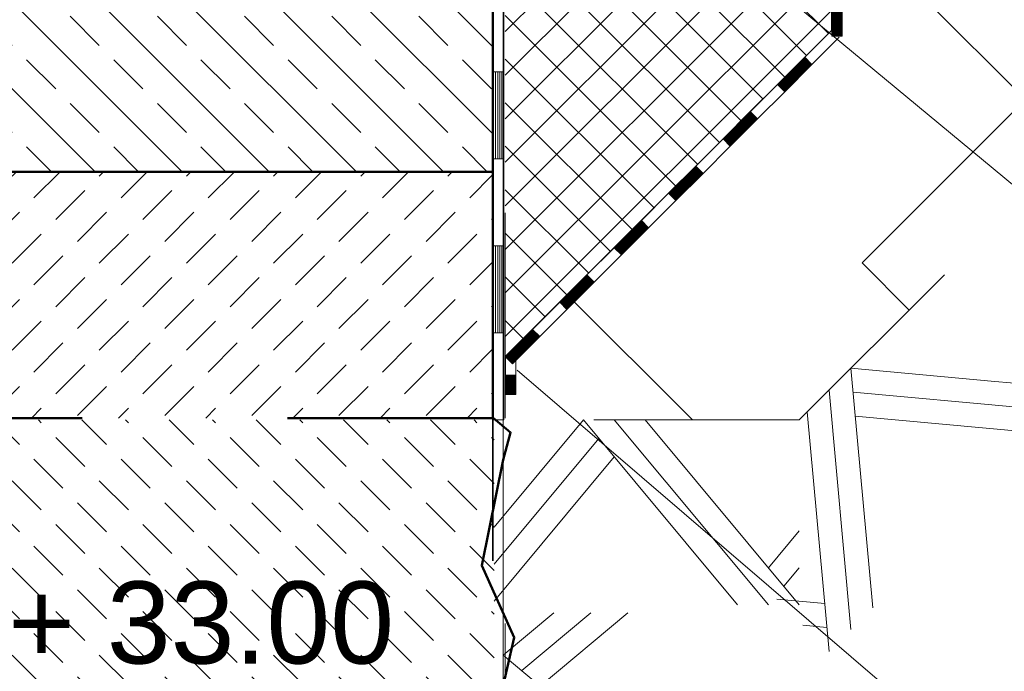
# Model space of a CAD drawing. Header units: metres. Extents: x 1316.5 to 1415.3, y -94.1 to -52.
# Tile 240 of 256: x 1392.979 to 1393.459, y -70.998 to -70.68. Entities that reach past the tile are written whole.
import ezdxf

# ---------------------------------------------------------------- set-up
doc = ezdxf.new("R2010")
doc.units = ezdxf.units.M
for name, pattern in [('AUSGEZOGEN', [0]), ('PUNKT2_S9', [0.0015, 0, -0.0015]), ('STRICHLINIE2_S3', [0.055, 0.04, -0.015]), ('STRICHLINIE_S4', [0.008, 0.006, -0.002]), ('STRICHPUNKT2_S5', [0.1, 0.07, -0.01, 0.01, -0.01])]:
    doc.linetypes.add(name, pattern=pattern)
for name, color, linetype, lineweight in [('XR$1$Achsen', 4, 'AUSGEZOGEN', 13), ('XR$1$Legende', 4, 'AUSGEZOGEN', 13), ('XR$1$Muster', 4, 'AUSGEZOGEN', 13), ('XR$1$Möblierung', 4, 'AUSGEZOGEN', 13), ('XR$1$Schraffur', 4, 'AUSGEZOGEN', 13), ('XR$1$Text 1_100', 3, 'AUSGEZOGEN', 18), ('XR$1$Text 1_50', 3, 'AUSGEZOGEN', 18), ('XR$1$Wand', 1, 'AUSGEZOGEN', 50), ('XR$1$Wand Mauerwerk tr_1', 42, 'AUSGEZOGEN', 18)]:
    doc.layers.add(name, color=color, linetype=linetype, lineweight=lineweight)
doc.styles.add('ARIAL', font='arial.ttf')

# ---------------------------------------------------------------- blocks, each defined once
blk = doc.blocks.new('MUSTERELEMENT_22')
at = {"layer": 'XR$1$Wand', "color": 52, "linetype": 'AUSGEZOGEN', "lineweight": 13, "transparency": 33554687}
for p, q in [((1393.25375, -70.87544), (1393.21024, -70.92766)), ((1393.32875, -70.96544), (1393.25375, -70.87544)), ((1393.34375, -70.96544), (1393.26875, -70.87544)), ((1393.35875, -70.96544), (1393.28375, -70.87544)), ((1393.26125, -70.88444), (1393.21024, -70.94566)), ((1393.26875, -70.89344), (1393.21024, -70.96366)), ((1393.35875, -70.92944), (1393.34375, -70.94744)), ((1393.35875, -70.94744), (1393.35125, -70.95644))]:
    blk.add_line(p, q, dxfattribs=at)
blk = doc.blocks.new('MUSTERELEMENT_23')
at = {"layer": 'XR$1$Wand', "color": 52, "linetype": 'AUSGEZOGEN', "lineweight": 13, "transparency": 33554687}
for p, q in [((1393.21466, -70.99001), (1393.23937, -70.96942)), ((1393.22366, -70.99751), (1393.25737, -70.96942)), ((1393.23266, -71.00501), (1393.27537, -70.96942)), ((1393.30466, -71.06501), (1393.21466, -70.99001)), ((1393.30466, -71.08001), (1393.21466, -71.00501)), ((1393.30466, -71.09501), (1393.21466, -71.02001)), ((1393.26866, -71.09501), (1393.28666, -71.08001)), ((1393.28666, -71.09501), (1393.29566, -71.08751)), ((1393.21466, -71.14001), (1393.26866, -71.09501)), ((1393.22366, -71.14751), (1393.28666, -71.09501)), ((1393.23266, -71.15501), (1393.30466, -71.09501)), ((1393.30466, -71.21501), (1393.21466, -71.14001)), ((1393.30466, -71.23001), (1393.21466, -71.15501)), ((1393.30466, -71.24501), (1393.21466, -71.17001)), ((1393.26866, -71.24501), (1393.28666, -71.23001)), ((1393.28666, -71.24501), (1393.29566, -71.23751))]:
    blk.add_line(p, q, dxfattribs=at)
blk = doc.blocks.new('MUSTERELEMENT_24')
at = {"layer": 'XR$1$Wand', "color": 52, "linetype": 'AUSGEZOGEN', "lineweight": 13, "transparency": 33554687}
for p, q in [((1393.48997, -70.8715), (1393.47937, -70.75482)), ((1393.47937, -70.8821), (1393.46876, -70.76543)), ((1393.50058, -70.86089), (1393.49204, -70.7669)), ((1393.4921, -70.76755), (1393.49274, -70.76761)), ((1393.39451, -70.96696), (1393.38391, -70.85028)), ((1393.38391, -70.85028), (1393.45391, -70.85665)), ((1393.45391, -70.85665), (1393.47725, -70.85877)), ((1393.38391, -70.97756), (1393.3733, -70.86089)), ((1393.38497, -70.86195), (1393.46664, -70.86937)), ((1393.46664, -70.86937), (1393.47831, -70.87043)), ((1393.3733, -70.98817), (1393.36269, -70.8715)), ((1393.38603, -70.87362), (1393.47937, -70.8821)), ((1393.34785, -70.96271), (1393.37118, -70.96483)), ((1393.36057, -70.97544), (1393.37224, -70.9765))]:
    blk.add_line(p, q, dxfattribs=at)
blk = doc.blocks.new('MUSTERELEMENT_32')
at = {"layer": 'XR$1$Muster', "color": 4, "linetype": 'AUSGEZOGEN', "lineweight": 13, "transparency": 33554687}
for p, q in [((1393.20997, -70.62107), (1393.20997, -70.70586)), ((1393.21497, -70.62107), (1393.21497, -70.70586)), ((1393.20997, -70.70586), (1393.20997, -70.79065)), ((1393.21497, -70.70586), (1393.20997, -70.70586)), ((1393.21497, -70.70586), (1393.20997, -70.70586)), ((1393.21097, -70.70586), (1393.21097, -70.74826)), ((1393.21197, -70.70586), (1393.21197, -70.74826)), ((1393.21297, -70.70586), (1393.21297, -70.74826)), ((1393.21397, -70.70586), (1393.21397, -70.74826)), ((1393.21497, -70.70586), (1393.21497, -70.79065)), ((1393.21497, -70.74826), (1393.20997, -70.74826)), ((1393.20997, -70.79065), (1393.20997, -70.87544)), ((1393.21497, -70.79065), (1393.20997, -70.79065)), ((1393.21497, -70.79065), (1393.20997, -70.79065)), ((1393.21097, -70.79065), (1393.21097, -70.83305)), ((1393.21197, -70.79065), (1393.21197, -70.83305)), ((1393.21297, -70.79065), (1393.21297, -70.83305)), ((1393.21397, -70.79065), (1393.21397, -70.83305)), ((1393.21497, -70.79065), (1393.21497, -70.87544)), ((1393.21497, -70.83305), (1393.20997, -70.83305)), ((1393.20997, -70.87544), (1393.20997, -70.87544)), ((1393.21497, -70.87544), (1393.20997, -70.87544)), ((1393.21497, -70.87544), (1393.20997, -70.87544)), ((1393.21097, -70.87544), (1393.21097, -70.87544)), ((1393.21197, -70.87544), (1393.21197, -70.87544)), ((1393.21297, -70.87544), (1393.21297, -70.87544)), ((1393.21397, -70.87544), (1393.21397, -70.87544)), ((1393.21497, -70.87544), (1393.21497, -70.87544))]:
    blk.add_line(p, q, dxfattribs=at)
blk = doc.blocks.new('MUSTERELEMENT_34')
at = {"layer": 'XR$1$Möblierung', "color": 4, "linetype": 'AUSGEZOGEN', "lineweight": 13, "transparency": 33554687}
for p, q in [((1393.37821, -70.68905), (1393.36496, -70.70231)), ((1393.36143, -70.69877), (1393.34818, -70.71203)), ((1393.36143, -70.69877), (1393.34818, -70.71203)), ((1393.36143, -70.69877), (1393.34818, -70.71203)), ((1393.36143, -70.69877), (1393.34818, -70.71203)), ((1393.36143, -70.69877), (1393.34818, -70.71203)), ((1393.35825, -70.70195), (1393.36178, -70.70549)), ((1393.35851, -70.70169), (1393.36205, -70.70522)), ((1393.35878, -70.70142), (1393.36231, -70.70496)), ((1393.35904, -70.70116), (1393.36258, -70.70469)), ((1393.35931, -70.70089), (1393.36284, -70.70443)), ((1393.35957, -70.70063), (1393.36311, -70.70416)), ((1393.35984, -70.70036), (1393.36337, -70.7039)), ((1393.3601, -70.7001), (1393.36364, -70.70363)), ((1393.36037, -70.69983), (1393.3639, -70.70337)), ((1393.36063, -70.69957), (1393.36417, -70.7031)), ((1393.3609, -70.6993), (1393.36443, -70.70284)), ((1393.36116, -70.69904), (1393.3647, -70.70257)), ((1393.36143, -70.69877), (1393.36496, -70.70231)), ((1393.36496, -70.70231), (1393.35171, -70.71556)), ((1393.35348, -70.70672), (1393.35701, -70.71026)), ((1393.35374, -70.70646), (1393.35728, -70.70999)), ((1393.35401, -70.70619), (1393.35754, -70.70973)), ((1393.35427, -70.70593), (1393.35781, -70.70946)), ((1393.35454, -70.70566), (1393.35807, -70.7092)), ((1393.3548, -70.7054), (1393.35834, -70.70893)), ((1393.35507, -70.70513), (1393.3586, -70.70867)), ((1393.35533, -70.70487), (1393.35887, -70.7084)), ((1393.3556, -70.7046), (1393.35913, -70.70814)), ((1393.35586, -70.70434), (1393.3594, -70.70787)), ((1393.35613, -70.70407), (1393.35966, -70.70761)), ((1393.35639, -70.70381), (1393.35993, -70.70734)), ((1393.35666, -70.70354), (1393.36019, -70.70708)), ((1393.35692, -70.70328), (1393.36046, -70.70681)), ((1393.35719, -70.70301), (1393.36072, -70.70655)), ((1393.35745, -70.70275), (1393.36099, -70.70628)), ((1393.35772, -70.70248), (1393.36125, -70.70602)), ((1393.35798, -70.70222), (1393.36152, -70.70575)), ((1393.34871, -70.7115), (1393.35224, -70.71503)), ((1393.34897, -70.71123), (1393.35251, -70.71477)), ((1393.34924, -70.71096), (1393.35277, -70.7145)), ((1393.3495, -70.7107), (1393.35304, -70.71423)), ((1393.34977, -70.71043), (1393.3533, -70.71397)), ((1393.35003, -70.71017), (1393.35357, -70.7137)), ((1393.3503, -70.7099), (1393.35383, -70.71344)), ((1393.35056, -70.70964), (1393.3541, -70.71317)), ((1393.35083, -70.70937), (1393.35436, -70.71291)), ((1393.35109, -70.70911), (1393.35463, -70.71264)), ((1393.35136, -70.70884), (1393.35489, -70.71238)), ((1393.35162, -70.70858), (1393.35516, -70.71211)), ((1393.35189, -70.70831), (1393.35542, -70.71185)), ((1393.35215, -70.70805), (1393.35569, -70.71158)), ((1393.35242, -70.70778), (1393.35595, -70.71132)), ((1393.35268, -70.70752), (1393.35622, -70.71105)), ((1393.35295, -70.70725), (1393.35648, -70.71079)), ((1393.35321, -70.70699), (1393.35675, -70.71052)), ((1393.35171, -70.71556), (1393.33846, -70.72882)), ((1393.34818, -70.71203), (1393.35171, -70.71556)), ((1393.34844, -70.71176), (1393.35198, -70.7153)), ((1393.33492, -70.72528), (1393.32167, -70.73854)), ((1393.33492, -70.72528), (1393.32167, -70.73854)), ((1393.33492, -70.72528), (1393.32167, -70.73854)), ((1393.33492, -70.72528), (1393.32167, -70.73854)), ((1393.33492, -70.72528), (1393.32167, -70.73854)), ((1393.33413, -70.72608), (1393.33767, -70.72961)), ((1393.33439, -70.72581), (1393.33793, -70.72935)), ((1393.33466, -70.72555), (1393.3382, -70.72908)), ((1393.33492, -70.72528), (1393.33846, -70.72882)), ((1393.33846, -70.72882), (1393.32521, -70.74207)), ((1393.32936, -70.73085), (1393.33289, -70.73438)), ((1393.32962, -70.73058), (1393.33316, -70.73412)), ((1393.32989, -70.73032), (1393.33342, -70.73385)), ((1393.33015, -70.73005), (1393.33369, -70.73359)), ((1393.33042, -70.72979), (1393.33395, -70.73332)), ((1393.33068, -70.72952), (1393.33422, -70.73306)), ((1393.33095, -70.72926), (1393.33448, -70.73279)), ((1393.33121, -70.72899), (1393.33475, -70.73253)), ((1393.33148, -70.72873), (1393.33502, -70.73226)), ((1393.33174, -70.72846), (1393.33528, -70.732)), ((1393.33201, -70.7282), (1393.33555, -70.73173)), ((1393.33227, -70.72793), (1393.33581, -70.73147)), ((1393.33254, -70.72767), (1393.33608, -70.7312)), ((1393.3328, -70.7274), (1393.33634, -70.73094)), ((1393.33307, -70.72714), (1393.33661, -70.73067)), ((1393.33333, -70.72687), (1393.33687, -70.73041)), ((1393.3336, -70.72661), (1393.33714, -70.73014)), ((1393.33386, -70.72634), (1393.3374, -70.72988)), ((1393.32459, -70.73562), (1393.32812, -70.73915)), ((1393.32485, -70.73535), (1393.32839, -70.73889)), ((1393.32512, -70.73509), (1393.32865, -70.73862)), ((1393.32538, -70.73482), (1393.32892, -70.73836)), ((1393.32565, -70.73456), (1393.32918, -70.73809)), ((1393.32591, -70.73429), (1393.32945, -70.73783)), ((1393.32618, -70.73403), (1393.32971, -70.73756)), ((1393.32644, -70.73376), (1393.32998, -70.7373)), ((1393.32671, -70.7335), (1393.33024, -70.73703)), ((1393.32697, -70.73323), (1393.33051, -70.73677)), ((1393.32724, -70.73297), (1393.33077, -70.7365)), ((1393.3275, -70.7327), (1393.33104, -70.73624)), ((1393.32777, -70.73244), (1393.3313, -70.73597)), ((1393.32803, -70.73217), (1393.33157, -70.73571)), ((1393.3283, -70.73191), (1393.33183, -70.73544)), ((1393.32856, -70.73164), (1393.3321, -70.73518)), ((1393.32883, -70.73138), (1393.33236, -70.73491)), ((1393.32909, -70.73111), (1393.33263, -70.73465)), ((1393.32167, -70.73854), (1393.32521, -70.74207)), ((1393.32194, -70.73827), (1393.32547, -70.74181)), ((1393.3222, -70.738), (1393.32574, -70.74154)), ((1393.32247, -70.73774), (1393.326, -70.74127)), ((1393.32273, -70.73747), (1393.32627, -70.74101)), ((1393.323, -70.73721), (1393.32653, -70.74074)), ((1393.32326, -70.73694), (1393.3268, -70.74048)), ((1393.32353, -70.73668), (1393.32706, -70.74021)), ((1393.32379, -70.73641), (1393.32733, -70.73995)), ((1393.32406, -70.73615), (1393.32759, -70.73968)), ((1393.32432, -70.73588), (1393.32786, -70.73942)), ((1393.32521, -70.74207), (1393.31196, -70.75533)), ((1393.30842, -70.75179), (1393.29517, -70.76504)), ((1393.30842, -70.75179), (1393.29517, -70.76504)), ((1393.30842, -70.75179), (1393.29517, -70.76504)), ((1393.30842, -70.75179), (1393.29517, -70.76504)), ((1393.30842, -70.75179), (1393.29517, -70.76504)), ((1393.30551, -70.75471), (1393.30904, -70.75824)), ((1393.30577, -70.75444), (1393.30931, -70.75798)), ((1393.30604, -70.75418), (1393.30957, -70.75771)), ((1393.3063, -70.75391), (1393.30984, -70.75745)), ((1393.30657, -70.75365), (1393.3101, -70.75718)), ((1393.30683, -70.75338), (1393.31037, -70.75692)), ((1393.3071, -70.75312), (1393.31063, -70.75665)), ((1393.30736, -70.75285), (1393.3109, -70.75639)), ((1393.30763, -70.75259), (1393.31116, -70.75612)), ((1393.30789, -70.75232), (1393.31143, -70.75586)), ((1393.30816, -70.75205), (1393.31169, -70.75559)), ((1393.30842, -70.75179), (1393.31196, -70.75533)), ((1393.31196, -70.75533), (1393.29871, -70.76858)), ((1393.30074, -70.75948), (1393.30427, -70.76301)), ((1393.301, -70.75921), (1393.30454, -70.76275)), ((1393.30127, -70.75895), (1393.3048, -70.76248)), ((1393.30153, -70.75868), (1393.30507, -70.76222)), ((1393.3018, -70.75842), (1393.30533, -70.76195)), ((1393.30206, -70.75815), (1393.3056, -70.76169)), ((1393.30233, -70.75789), (1393.30586, -70.76142)), ((1393.30259, -70.75762), (1393.30613, -70.76116)), ((1393.30286, -70.75736), (1393.30639, -70.76089)), ((1393.30312, -70.75709), (1393.30666, -70.76063)), ((1393.30339, -70.75683), (1393.30692, -70.76036)), ((1393.30365, -70.75656), (1393.30719, -70.7601)), ((1393.30392, -70.7563), (1393.30745, -70.75983)), ((1393.30418, -70.75603), (1393.30772, -70.75957)), ((1393.30445, -70.75577), (1393.30798, -70.7593)), ((1393.30471, -70.7555), (1393.30825, -70.75904)), ((1393.30498, -70.75524), (1393.30851, -70.75877)), ((1393.30524, -70.75497), (1393.30878, -70.75851)), ((1393.29597, -70.76425), (1393.2995, -70.76778)), ((1393.29623, -70.76398), (1393.29977, -70.76752)), ((1393.2965, -70.76372), (1393.30003, -70.76725)), ((1393.29676, -70.76345), (1393.3003, -70.76699)), ((1393.29703, -70.76319), (1393.30056, -70.76672)), ((1393.29729, -70.76292), (1393.30083, -70.76646)), ((1393.29756, -70.76266), (1393.30109, -70.76619)), ((1393.29782, -70.76239), (1393.30136, -70.76593)), ((1393.29809, -70.76213), (1393.30162, -70.76566)), ((1393.29835, -70.76186), (1393.30189, -70.7654)), ((1393.29862, -70.7616), (1393.30215, -70.76513)), ((1393.29888, -70.76133), (1393.30242, -70.76487)), ((1393.29915, -70.76107), (1393.30268, -70.7646)), ((1393.29941, -70.7608), (1393.30295, -70.76434)), ((1393.29968, -70.76054), (1393.30321, -70.76407)), ((1393.29994, -70.76027), (1393.30348, -70.76381)), ((1393.30021, -70.76001), (1393.30374, -70.76354)), ((1393.30047, -70.75974), (1393.30401, -70.76328)), ((1393.29871, -70.76858), (1393.28545, -70.78183)), ((1393.29517, -70.76504), (1393.29871, -70.76858)), ((1393.29544, -70.76478), (1393.29897, -70.76831)), ((1393.2957, -70.76451), (1393.29924, -70.76805)), ((1393.28192, -70.7783), (1393.26867, -70.79155)), ((1393.28192, -70.7783), (1393.26867, -70.79155)), ((1393.28192, -70.7783), (1393.26867, -70.79155)), ((1393.28192, -70.7783), (1393.26867, -70.79155)), ((1393.28192, -70.7783), (1393.26867, -70.79155)), ((1393.28139, -70.77883), (1393.28492, -70.78236)), ((1393.28165, -70.77856), (1393.28519, -70.7821)), ((1393.28192, -70.7783), (1393.28545, -70.78183)), ((1393.28545, -70.78183), (1393.2722, -70.79509)), ((1393.27662, -70.7836), (1393.28015, -70.78714)), ((1393.27688, -70.78334), (1393.28042, -70.78687)), ((1393.27715, -70.78307), (1393.28068, -70.78661)), ((1393.27741, -70.78281), (1393.28095, -70.78634)), ((1393.27768, -70.78254), (1393.28121, -70.78608)), ((1393.27794, -70.78228), (1393.28148, -70.78581)), ((1393.27821, -70.78201), (1393.28174, -70.78555)), ((1393.27847, -70.78175), (1393.28201, -70.78528)), ((1393.27874, -70.78148), (1393.28227, -70.78502)), ((1393.279, -70.78122), (1393.28254, -70.78475)), ((1393.27927, -70.78095), (1393.2828, -70.78449)), ((1393.27953, -70.78069), (1393.28307, -70.78422)), ((1393.2798, -70.78042), (1393.28333, -70.78396)), ((1393.28006, -70.78016), (1393.2836, -70.78369)), ((1393.28033, -70.77989), (1393.28386, -70.78343)), ((1393.28059, -70.77963), (1393.28413, -70.78316)), ((1393.28086, -70.77936), (1393.28439, -70.7829)), ((1393.28112, -70.77909), (1393.28466, -70.78263)), ((1393.27185, -70.78837), (1393.27538, -70.79191)), ((1393.27211, -70.78811), (1393.27565, -70.79164)), ((1393.27238, -70.78784), (1393.27591, -70.79138)), ((1393.27264, -70.78758), (1393.27618, -70.79111)), ((1393.27291, -70.78731), (1393.27644, -70.79085)), ((1393.27317, -70.78705), (1393.27671, -70.79058)), ((1393.27344, -70.78678), (1393.27697, -70.79032)), ((1393.2737, -70.78652), (1393.27724, -70.79005)), ((1393.27397, -70.78625), (1393.2775, -70.78979)), ((1393.27423, -70.78599), (1393.27777, -70.78952)), ((1393.2745, -70.78572), (1393.27803, -70.78926)), ((1393.27476, -70.78546), (1393.2783, -70.78899)), ((1393.27503, -70.78519), (1393.27856, -70.78873)), ((1393.27529, -70.78493), (1393.27883, -70.78846)), ((1393.27556, -70.78466), (1393.27909, -70.7882)), ((1393.27582, -70.7844), (1393.27936, -70.78793)), ((1393.27609, -70.78413), (1393.27962, -70.78767)), ((1393.27635, -70.78387), (1393.27989, -70.7874)), ((1393.26867, -70.79155), (1393.2722, -70.79509)), ((1393.26893, -70.79129), (1393.27247, -70.79482)), ((1393.2692, -70.79102), (1393.27273, -70.79456)), ((1393.26946, -70.79076), (1393.273, -70.79429)), ((1393.26973, -70.79049), (1393.27326, -70.79403)), ((1393.26999, -70.79023), (1393.27353, -70.79376)), ((1393.27026, -70.78996), (1393.27379, -70.7935)), ((1393.27052, -70.7897), (1393.27406, -70.79323)), ((1393.27079, -70.78943), (1393.27432, -70.79297)), ((1393.27105, -70.78917), (1393.27459, -70.7927)), ((1393.27132, -70.7889), (1393.27485, -70.79244)), ((1393.27158, -70.78864), (1393.27512, -70.79217)), ((1393.2722, -70.79509), (1393.25895, -70.80834)), ((1393.25542, -70.80481), (1393.24216, -70.81806)), ((1393.25542, -70.80481), (1393.24216, -70.81806)), ((1393.25542, -70.80481), (1393.24216, -70.81806)), ((1393.25542, -70.80481), (1393.24216, -70.81806)), ((1393.25542, -70.80481), (1393.24216, -70.81806)), ((1393.25277, -70.80746), (1393.2563, -70.811)), ((1393.25303, -70.8072), (1393.25657, -70.81073)), ((1393.2533, -70.80693), (1393.25683, -70.81047)), ((1393.25356, -70.80667), (1393.2571, -70.8102)), ((1393.25383, -70.8064), (1393.25736, -70.80994)), ((1393.25409, -70.80613), (1393.25763, -70.80967)), ((1393.25436, -70.80587), (1393.25789, -70.8094)), ((1393.25462, -70.8056), (1393.25816, -70.80914)), ((1393.25489, -70.80534), (1393.25842, -70.80887)), ((1393.25515, -70.80507), (1393.25869, -70.80861)), ((1393.25542, -70.80481), (1393.25895, -70.80834)), ((1393.25895, -70.80834), (1393.2457, -70.8216)), ((1393.24799, -70.81223), (1393.25153, -70.81577)), ((1393.24826, -70.81197), (1393.2518, -70.8155)), ((1393.24853, -70.8117), (1393.25206, -70.81524)), ((1393.24879, -70.81144), (1393.25233, -70.81497)), ((1393.24906, -70.81117), (1393.25259, -70.81471)), ((1393.24932, -70.81091), (1393.25286, -70.81444)), ((1393.24959, -70.81064), (1393.25312, -70.81418)), ((1393.24985, -70.81038), (1393.25339, -70.81391)), ((1393.25012, -70.81011), (1393.25365, -70.81365)), ((1393.25038, -70.80985), (1393.25392, -70.81338)), ((1393.25065, -70.80958), (1393.25418, -70.81312)), ((1393.25091, -70.80932), (1393.25445, -70.81285)), ((1393.25118, -70.80905), (1393.25471, -70.81259)), ((1393.25144, -70.80879), (1393.25498, -70.81232)), ((1393.25171, -70.80852), (1393.25524, -70.81206)), ((1393.25197, -70.80826), (1393.25551, -70.81179)), ((1393.25224, -70.80799), (1393.25577, -70.81153)), ((1393.2525, -70.80773), (1393.25604, -70.81126)), ((1393.24322, -70.817), (1393.24676, -70.82054)), ((1393.24349, -70.81674), (1393.24703, -70.82027)), ((1393.24375, -70.81647), (1393.24729, -70.82001)), ((1393.24402, -70.81621), (1393.24756, -70.81974)), ((1393.24428, -70.81594), (1393.24782, -70.81948)), ((1393.24455, -70.81568), (1393.24809, -70.81921)), ((1393.24481, -70.81541), (1393.24835, -70.81895)), ((1393.24508, -70.81515), (1393.24862, -70.81868)), ((1393.24534, -70.81488), (1393.24888, -70.81842)), ((1393.24561, -70.81462), (1393.24915, -70.81815)), ((1393.24587, -70.81435), (1393.24941, -70.81789)), ((1393.24614, -70.81409), (1393.24968, -70.81762)), ((1393.2464, -70.81382), (1393.24994, -70.81736)), ((1393.24667, -70.81356), (1393.25021, -70.81709)), ((1393.24693, -70.81329), (1393.25047, -70.81683)), ((1393.2472, -70.81303), (1393.25074, -70.81656)), ((1393.24746, -70.81276), (1393.251, -70.8163)), ((1393.24773, -70.8125), (1393.25127, -70.81603)), ((1393.2457, -70.8216), (1393.23245, -70.83485)), ((1393.24216, -70.81806), (1393.2457, -70.8216)), ((1393.24243, -70.8178), (1393.24597, -70.82133)), ((1393.24269, -70.81753), (1393.24623, -70.82107)), ((1393.24296, -70.81727), (1393.2465, -70.8208)), ((1393.22891, -70.83132), (1393.21566, -70.84457)), ((1393.22891, -70.83132), (1393.21566, -70.84457)), ((1393.22891, -70.83132), (1393.21566, -70.84457)), ((1393.22891, -70.83132), (1393.21566, -70.84457)), ((1393.22891, -70.83132), (1393.21566, -70.84457)), ((1393.22891, -70.83132), (1393.23245, -70.83485)), ((1393.22388, -70.83636), (1393.22741, -70.83989)), ((1393.22414, -70.83609), (1393.22768, -70.83963)), ((1393.22441, -70.83583), (1393.22794, -70.83936)), ((1393.22467, -70.83556), (1393.22821, -70.8391)), ((1393.22494, -70.8353), (1393.22847, -70.83883)), ((1393.2252, -70.83503), (1393.22874, -70.83857)), ((1393.22547, -70.83477), (1393.229, -70.8383)), ((1393.22573, -70.8345), (1393.22927, -70.83804)), ((1393.226, -70.83424), (1393.22953, -70.83777)), ((1393.22626, -70.83397), (1393.2298, -70.83751)), ((1393.22653, -70.83371), (1393.23006, -70.83724)), ((1393.22679, -70.83344), (1393.23033, -70.83698)), ((1393.22706, -70.83317), (1393.23059, -70.83671)), ((1393.22732, -70.83291), (1393.23086, -70.83644)), ((1393.22759, -70.83264), (1393.23112, -70.83618)), ((1393.22785, -70.83238), (1393.23139, -70.83591)), ((1393.22812, -70.83211), (1393.23165, -70.83565)), ((1393.22838, -70.83185), (1393.23192, -70.83538)), ((1393.22865, -70.83158), (1393.23218, -70.83512)), ((1393.21911, -70.84113), (1393.22264, -70.84466)), ((1393.21937, -70.84086), (1393.22291, -70.8444)), ((1393.21964, -70.8406), (1393.22317, -70.84413)), ((1393.2199, -70.84033), (1393.22344, -70.84387)), ((1393.22017, -70.84007), (1393.2237, -70.8436)), ((1393.22043, -70.8398), (1393.22397, -70.84334)), ((1393.2207, -70.83954), (1393.22423, -70.84307)), ((1393.22096, -70.83927), (1393.2245, -70.84281)), ((1393.22123, -70.83901), (1393.22476, -70.84254)), ((1393.22149, -70.83874), (1393.22503, -70.84228)), ((1393.22176, -70.83848), (1393.22529, -70.84201)), ((1393.22202, -70.83821), (1393.22556, -70.84175)), ((1393.22229, -70.83795), (1393.22582, -70.84148)), ((1393.22255, -70.83768), (1393.22609, -70.84122)), ((1393.22282, -70.83742), (1393.22635, -70.84095)), ((1393.22308, -70.83715), (1393.22662, -70.84069)), ((1393.22335, -70.83689), (1393.22688, -70.84042)), ((1393.22361, -70.83662), (1393.22715, -70.84016)), ((1393.21566, -70.84457), (1393.21566, -70.84457)), ((1393.21566, -70.84457), (1393.21566, -70.84457)), ((1393.21593, -70.84431), (1393.21946, -70.84784)), ((1393.21619, -70.84404), (1393.21973, -70.84758)), ((1393.21646, -70.84378), (1393.21999, -70.84731)), ((1393.21672, -70.84351), (1393.22026, -70.84705)), ((1393.21699, -70.84325), (1393.22052, -70.84678)), ((1393.21725, -70.84298), (1393.22079, -70.84652)), ((1393.21752, -70.84272), (1393.22105, -70.84625)), ((1393.21778, -70.84245), (1393.22132, -70.84599)), ((1393.21805, -70.84219), (1393.22158, -70.84572)), ((1393.21831, -70.84192), (1393.22185, -70.84546)), ((1393.21858, -70.84166), (1393.22211, -70.84519)), ((1393.21884, -70.84139), (1393.22238, -70.84493))]:
    blk.add_line(p, q, dxfattribs=at)
for points in [[(1393.37468, -70.68552), (1393.37468, -70.68552), (1393.36143, -70.69877), (1393.34818, -70.71203)], [(1393.37468, -70.68552), (1393.37468, -70.68552), (1393.36143, -70.69877), (1393.34818, -70.71203)], [(1393.34818, -70.71203), (1393.33492, -70.72528), (1393.32167, -70.73854)], [(1393.34818, -70.71203), (1393.33492, -70.72528), (1393.32167, -70.73854)], [(1393.32167, -70.73854), (1393.30842, -70.75179), (1393.29517, -70.76504)], [(1393.32167, -70.73854), (1393.30842, -70.75179), (1393.29517, -70.76504)], [(1393.29517, -70.76504), (1393.28192, -70.7783), (1393.26867, -70.79155)], [(1393.29517, -70.76504), (1393.28192, -70.7783), (1393.26867, -70.79155)], [(1393.26867, -70.79155), (1393.25542, -70.80481), (1393.24216, -70.81806)], [(1393.26867, -70.79155), (1393.25542, -70.80481), (1393.24216, -70.81806)], [(1393.24216, -70.81806), (1393.22891, -70.83132), (1393.21566, -70.84457)], [(1393.24216, -70.81806), (1393.22891, -70.83132), (1393.21566, -70.84457)], [(1393.23245, -70.83485), (1393.2192, -70.84811), (1393.2192, -70.84811)], [(1393.21566, -70.84457), (1393.21743, -70.84634), (1393.2192, -70.84811)]]:
    blk.add_lwpolyline(points, dxfattribs=at)
blk = doc.blocks.new('MUSTERELEMENT_36')
at = {"layer": 'XR$1$Möblierung', "color": 4, "linetype": 'AUSGEZOGEN', "lineweight": 13, "transparency": 33554687}
for p, q in [((1393.37966, -70.50453), (1393.37966, -70.52293)), ((1393.37466, -70.52293), (1393.37966, -70.52293)), ((1393.37466, -70.52293), (1393.37466, -70.54133)), ((1393.37466, -70.52293), (1393.37466, -70.54133)), ((1393.37466, -70.52293), (1393.37466, -70.54133)), ((1393.37466, -70.52293), (1393.37466, -70.54133)), ((1393.37466, -70.52293), (1393.37466, -70.54133)), ((1393.37466, -70.5233), (1393.37966, -70.52329)), ((1393.37466, -70.52366), (1393.37966, -70.52366)), ((1393.37466, -70.52403), (1393.37966, -70.52403)), ((1393.37466, -70.5244), (1393.37966, -70.5244)), ((1393.37466, -70.52477), (1393.37966, -70.52477)), ((1393.37966, -70.52293), (1393.37966, -70.54133)), ((1393.37466, -70.52514), (1393.37966, -70.52513)), ((1393.37466, -70.5255), (1393.37966, -70.5255)), ((1393.37466, -70.52587), (1393.37966, -70.52587)), ((1393.37466, -70.52624), (1393.37966, -70.52624)), ((1393.37466, -70.52661), (1393.37966, -70.52661)), ((1393.37466, -70.52698), (1393.37966, -70.52697)), ((1393.37466, -70.52734), (1393.37966, -70.52734)), ((1393.37466, -70.52771), (1393.37966, -70.52771)), ((1393.37466, -70.52808), (1393.37966, -70.52808)), ((1393.37466, -70.52845), (1393.37966, -70.52845)), ((1393.37466, -70.52881), (1393.37966, -70.52881)), ((1393.37466, -70.52918), (1393.37966, -70.52918)), ((1393.37466, -70.52955), (1393.37966, -70.52955)), ((1393.37466, -70.52992), (1393.37966, -70.52992)), ((1393.37466, -70.53029), (1393.37966, -70.53029)), ((1393.37466, -70.53065), (1393.37966, -70.53065)), ((1393.37466, -70.53102), (1393.37966, -70.53102)), ((1393.37466, -70.53139), (1393.37966, -70.53139)), ((1393.37466, -70.53176), (1393.37966, -70.53176)), ((1393.37466, -70.53213), (1393.37966, -70.53213)), ((1393.37466, -70.53249), (1393.37966, -70.53249)), ((1393.37466, -70.53286), (1393.37966, -70.53286)), ((1393.37466, -70.53323), (1393.37966, -70.53323)), ((1393.37466, -70.5336), (1393.37966, -70.5336)), ((1393.37466, -70.53397), (1393.37966, -70.53397)), ((1393.37466, -70.53433), (1393.37966, -70.53433)), ((1393.37466, -70.5347), (1393.37966, -70.5347)), ((1393.37466, -70.53507), (1393.37966, -70.53507)), ((1393.37466, -70.53544), (1393.37966, -70.53544)), ((1393.37466, -70.53581), (1393.37966, -70.53581)), ((1393.37466, -70.53617), (1393.37966, -70.53617)), ((1393.37466, -70.53654), (1393.37966, -70.53654)), ((1393.37466, -70.53691), (1393.37966, -70.53691)), ((1393.37466, -70.53728), (1393.37966, -70.53728)), ((1393.37466, -70.53765), (1393.37966, -70.53765)), ((1393.37466, -70.53801), (1393.37966, -70.53801)), ((1393.37466, -70.53838), (1393.37966, -70.53838)), ((1393.37466, -70.53875), (1393.37966, -70.53875)), ((1393.37466, -70.53912), (1393.37966, -70.53912)), ((1393.37466, -70.53949), (1393.37966, -70.53949)), ((1393.37466, -70.53985), (1393.37966, -70.53985)), ((1393.37466, -70.54022), (1393.37966, -70.54022)), ((1393.37466, -70.54059), (1393.37966, -70.54059)), ((1393.37466, -70.54096), (1393.37966, -70.54096)), ((1393.37466, -70.54133), (1393.37966, -70.54133)), ((1393.37966, -70.54133), (1393.37967, -70.55972)), ((1393.37467, -70.55972), (1393.37967, -70.55972)), ((1393.37467, -70.55972), (1393.37467, -70.57812)), ((1393.37467, -70.55972), (1393.37467, -70.57812)), ((1393.37467, -70.55972), (1393.37467, -70.57812)), ((1393.37467, -70.55972), (1393.37467, -70.57812)), ((1393.37467, -70.55972), (1393.37467, -70.57812)), ((1393.37467, -70.56009), (1393.37967, -70.56009)), ((1393.37467, -70.56046), (1393.37967, -70.56046)), ((1393.37467, -70.56083), (1393.37967, -70.56083)), ((1393.37467, -70.5612), (1393.37967, -70.5612)), ((1393.37467, -70.56156), (1393.37967, -70.56156)), ((1393.37467, -70.56193), (1393.37967, -70.56193)), ((1393.37467, -70.5623), (1393.37967, -70.5623)), ((1393.37467, -70.56267), (1393.37967, -70.56267)), ((1393.37467, -70.56304), (1393.37967, -70.56304)), ((1393.37967, -70.55972), (1393.37967, -70.57812)), ((1393.37467, -70.5634), (1393.37967, -70.5634)), ((1393.37467, -70.56377), (1393.37967, -70.56377)), ((1393.37467, -70.56414), (1393.37967, -70.56414)), ((1393.37467, -70.56451), (1393.37967, -70.56451)), ((1393.37467, -70.56488), (1393.37967, -70.56488)), ((1393.37467, -70.56524), (1393.37967, -70.56524)), ((1393.37467, -70.56561), (1393.37967, -70.56561)), ((1393.37467, -70.56598), (1393.37967, -70.56598)), ((1393.37467, -70.56635), (1393.37967, -70.56635)), ((1393.37467, -70.56672), (1393.37967, -70.56672)), ((1393.37467, -70.56708), (1393.37967, -70.56708)), ((1393.37467, -70.56745), (1393.37967, -70.56745)), ((1393.37467, -70.56782), (1393.37967, -70.56782)), ((1393.37467, -70.56819), (1393.37967, -70.56819)), ((1393.37467, -70.56856), (1393.37967, -70.56856)), ((1393.37467, -70.56892), (1393.37967, -70.56892)), ((1393.37467, -70.56929), (1393.37967, -70.56929)), ((1393.37467, -70.56966), (1393.37967, -70.56966)), ((1393.37467, -70.57003), (1393.37967, -70.57003)), ((1393.37467, -70.5704), (1393.37967, -70.5704)), ((1393.37467, -70.57076), (1393.37967, -70.57076)), ((1393.37467, -70.57113), (1393.37967, -70.57113)), ((1393.37467, -70.5715), (1393.37967, -70.5715)), ((1393.37467, -70.57187), (1393.37967, -70.57187)), ((1393.37467, -70.57224), (1393.37967, -70.57224)), ((1393.37467, -70.5726), (1393.37967, -70.5726)), ((1393.37467, -70.57297), (1393.37967, -70.57297)), ((1393.37467, -70.57334), (1393.37967, -70.57334)), ((1393.37467, -70.57371), (1393.37967, -70.57371)), ((1393.37467, -70.57408), (1393.37967, -70.57408)), ((1393.37467, -70.57444), (1393.37967, -70.57444)), ((1393.37467, -70.57481), (1393.37967, -70.57481)), ((1393.37467, -70.57518), (1393.37967, -70.57518)), ((1393.37467, -70.57555), (1393.37967, -70.57555)), ((1393.37467, -70.57592), (1393.37967, -70.57592)), ((1393.37467, -70.57628), (1393.37967, -70.57628)), ((1393.37467, -70.57665), (1393.37967, -70.57665)), ((1393.37467, -70.57702), (1393.37967, -70.57702)), ((1393.37467, -70.57739), (1393.37967, -70.57739)), ((1393.37467, -70.57776), (1393.37967, -70.57775)), ((1393.37467, -70.57812), (1393.37967, -70.57812)), ((1393.37967, -70.57812), (1393.37967, -70.59652)), ((1393.37467, -70.59652), (1393.37967, -70.59652)), ((1393.37467, -70.59652), (1393.37467, -70.61492)), ((1393.37467, -70.59652), (1393.37467, -70.61492)), ((1393.37467, -70.59652), (1393.37467, -70.61492)), ((1393.37467, -70.59652), (1393.37467, -70.61492)), ((1393.37467, -70.59652), (1393.37467, -70.61492)), ((1393.37967, -70.59652), (1393.37967, -70.61492)), ((1393.37467, -70.59689), (1393.37967, -70.59689)), ((1393.37467, -70.59726), (1393.37967, -70.59726)), ((1393.37467, -70.59763), (1393.37967, -70.59763)), ((1393.37467, -70.59799), (1393.37967, -70.59799)), ((1393.37467, -70.59836), (1393.37967, -70.59836)), ((1393.37467, -70.59873), (1393.37967, -70.59873)), ((1393.37467, -70.5991), (1393.37967, -70.5991)), ((1393.37467, -70.59947), (1393.37967, -70.59947)), ((1393.37467, -70.59983), (1393.37967, -70.59983)), ((1393.37467, -70.6002), (1393.37967, -70.6002)), ((1393.37467, -70.60057), (1393.37967, -70.60057)), ((1393.37467, -70.60094), (1393.37967, -70.60094)), ((1393.37467, -70.60131), (1393.37967, -70.60131)), ((1393.37467, -70.60167), (1393.37967, -70.60167)), ((1393.37467, -70.60204), (1393.37967, -70.60204)), ((1393.37467, -70.60241), (1393.37967, -70.60241)), ((1393.37467, -70.60278), (1393.37967, -70.60278)), ((1393.37467, -70.60315), (1393.37967, -70.60315)), ((1393.37467, -70.60351), (1393.37967, -70.60351)), ((1393.37467, -70.60388), (1393.37967, -70.60388)), ((1393.37467, -70.60425), (1393.37967, -70.60425)), ((1393.37467, -70.60462), (1393.37967, -70.60462)), ((1393.37467, -70.60499), (1393.37967, -70.60498)), ((1393.37467, -70.60535), (1393.37967, -70.60535)), ((1393.37467, -70.60572), (1393.37967, -70.60572)), ((1393.37467, -70.60609), (1393.37967, -70.60609)), ((1393.37467, -70.60646), (1393.37967, -70.60646)), ((1393.37467, -70.60683), (1393.37967, -70.60682)), ((1393.37467, -70.60719), (1393.37967, -70.60719)), ((1393.37467, -70.60756), (1393.37967, -70.60756)), ((1393.37467, -70.60793), (1393.37967, -70.60793)), ((1393.37467, -70.6083), (1393.37967, -70.6083)), ((1393.37467, -70.60867), (1393.37967, -70.60866)), ((1393.37467, -70.60903), (1393.37967, -70.60903)), ((1393.37467, -70.6094), (1393.37967, -70.6094)), ((1393.37467, -70.60977), (1393.37967, -70.60977)), ((1393.37467, -70.61014), (1393.37967, -70.61014)), ((1393.37467, -70.61051), (1393.37967, -70.6105)), ((1393.37467, -70.61087), (1393.37967, -70.61087)), ((1393.37467, -70.61124), (1393.37967, -70.61124)), ((1393.37467, -70.61161), (1393.37967, -70.61161)), ((1393.37467, -70.61198), (1393.37967, -70.61198)), ((1393.37467, -70.61234), (1393.37967, -70.61234)), ((1393.37467, -70.61271), (1393.37967, -70.61271)), ((1393.37467, -70.61308), (1393.37967, -70.61308)), ((1393.37467, -70.61345), (1393.37967, -70.61345)), ((1393.37467, -70.61382), (1393.37967, -70.61382)), ((1393.37467, -70.61418), (1393.37967, -70.61418)), ((1393.37467, -70.61455), (1393.37967, -70.61455)), ((1393.37467, -70.61492), (1393.37967, -70.61492)), ((1393.37967, -70.61492), (1393.37967, -70.63332)), ((1393.37467, -70.63332), (1393.37967, -70.63332)), ((1393.37467, -70.63332), (1393.37468, -70.65172)), ((1393.37467, -70.63332), (1393.37468, -70.65172)), ((1393.37467, -70.63332), (1393.37468, -70.65172)), ((1393.37467, -70.63332), (1393.37468, -70.65172)), ((1393.37467, -70.63332), (1393.37468, -70.65172)), ((1393.37467, -70.63369), (1393.37967, -70.63369)), ((1393.37467, -70.63406), (1393.37967, -70.63405)), ((1393.37467, -70.63442), (1393.37967, -70.63442)), ((1393.37467, -70.63479), (1393.37967, -70.63479)), ((1393.37967, -70.63332), (1393.37968, -70.65172)), ((1393.37467, -70.63516), (1393.37967, -70.63516)), ((1393.37467, -70.63553), (1393.37967, -70.63553)), ((1393.37467, -70.6359), (1393.37967, -70.63589)), ((1393.37467, -70.63626), (1393.37967, -70.63626)), ((1393.37467, -70.63663), (1393.37967, -70.63663)), ((1393.37467, -70.637), (1393.37967, -70.637)), ((1393.37467, -70.63737), (1393.37967, -70.63737)), ((1393.37467, -70.63774), (1393.37967, -70.63773)), ((1393.37467, -70.6381), (1393.37967, -70.6381)), ((1393.37467, -70.63847), (1393.37967, -70.63847)), ((1393.37467, -70.63884), (1393.37967, -70.63884)), ((1393.37467, -70.63921), (1393.37967, -70.63921)), ((1393.37467, -70.63958), (1393.37967, -70.63957)), ((1393.37467, -70.63994), (1393.37967, -70.63994)), ((1393.37467, -70.64031), (1393.37967, -70.64031)), ((1393.37467, -70.64068), (1393.37967, -70.64068)), ((1393.37467, -70.64105), (1393.37967, -70.64105)), ((1393.37467, -70.64141), (1393.37967, -70.64141)), ((1393.37467, -70.64178), (1393.37967, -70.64178)), ((1393.37467, -70.64215), (1393.37967, -70.64215)), ((1393.37467, -70.64252), (1393.37967, -70.64252)), ((1393.37467, -70.64289), (1393.37967, -70.64289)), ((1393.37467, -70.64325), (1393.37967, -70.64325)), ((1393.37467, -70.64362), (1393.37967, -70.64362)), ((1393.37467, -70.64399), (1393.37967, -70.64399)), ((1393.37467, -70.64436), (1393.37967, -70.64436)), ((1393.37467, -70.64473), (1393.37967, -70.64473)), ((1393.37467, -70.64509), (1393.37967, -70.64509)), ((1393.37467, -70.64546), (1393.37967, -70.64546)), ((1393.37467, -70.64583), (1393.37967, -70.64583)), ((1393.37467, -70.6462), (1393.37967, -70.6462)), ((1393.37467, -70.64657), (1393.37967, -70.64657)), ((1393.37467, -70.64693), (1393.37967, -70.64693)), ((1393.37467, -70.6473), (1393.37967, -70.6473)), ((1393.37468, -70.64767), (1393.37968, -70.64767)), ((1393.37468, -70.64804), (1393.37968, -70.64804)), ((1393.37468, -70.64841), (1393.37968, -70.64841)), ((1393.37468, -70.64877), (1393.37968, -70.64877)), ((1393.37468, -70.64914), (1393.37968, -70.64914)), ((1393.37468, -70.64951), (1393.37968, -70.64951)), ((1393.37468, -70.64988), (1393.37968, -70.64988)), ((1393.37468, -70.65025), (1393.37968, -70.65025)), ((1393.37468, -70.65061), (1393.37968, -70.65061)), ((1393.37468, -70.65098), (1393.37968, -70.65098)), ((1393.37468, -70.65135), (1393.37968, -70.65135)), ((1393.37468, -70.65172), (1393.37968, -70.65172)), ((1393.37968, -70.65172), (1393.37968, -70.67012)), ((1393.37468, -70.67012), (1393.37968, -70.67012)), ((1393.37468, -70.67048), (1393.37968, -70.67048)), ((1393.37468, -70.67085), (1393.37968, -70.67085)), ((1393.37468, -70.67122), (1393.37968, -70.67122)), ((1393.37468, -70.67159), (1393.37968, -70.67159)), ((1393.37468, -70.67196), (1393.37968, -70.67196)), ((1393.37468, -70.67232), (1393.37968, -70.67232)), ((1393.37468, -70.67269), (1393.37968, -70.67269)), ((1393.37468, -70.67306), (1393.37968, -70.67306)), ((1393.37968, -70.67012), (1393.37968, -70.68852)), ((1393.37468, -70.67343), (1393.37968, -70.67343)), ((1393.37468, -70.6738), (1393.37968, -70.6738)), ((1393.37468, -70.67416), (1393.37968, -70.67416)), ((1393.37468, -70.67453), (1393.37968, -70.67453)), ((1393.37468, -70.6749), (1393.37968, -70.6749)), ((1393.37468, -70.67527), (1393.37968, -70.67527)), ((1393.37468, -70.67564), (1393.37968, -70.67564)), ((1393.37468, -70.676), (1393.37968, -70.676)), ((1393.37468, -70.67637), (1393.37968, -70.67637)), ((1393.37468, -70.67674), (1393.37968, -70.67674)), ((1393.37468, -70.67711), (1393.37968, -70.67711)), ((1393.37468, -70.67748), (1393.37968, -70.67748)), ((1393.37468, -70.67784), (1393.37968, -70.67784)), ((1393.37468, -70.67821), (1393.37968, -70.67821)), ((1393.37468, -70.67858), (1393.37968, -70.67858)), ((1393.37468, -70.67895), (1393.37968, -70.67895)), ((1393.37468, -70.67932), (1393.37968, -70.67932)), ((1393.37468, -70.67968), (1393.37968, -70.67968)), ((1393.37468, -70.68005), (1393.37968, -70.68005)), ((1393.37468, -70.68042), (1393.37968, -70.68042)), ((1393.37468, -70.68079), (1393.37968, -70.68079)), ((1393.37468, -70.68116), (1393.37968, -70.68116)), ((1393.37468, -70.68152), (1393.37968, -70.68152)), ((1393.37468, -70.68189), (1393.37968, -70.68189)), ((1393.37468, -70.68226), (1393.37968, -70.68226)), ((1393.37468, -70.68263), (1393.37968, -70.68263)), ((1393.37468, -70.683), (1393.37968, -70.683)), ((1393.37468, -70.68336), (1393.37968, -70.68336)), ((1393.37468, -70.68373), (1393.37968, -70.68373)), ((1393.37468, -70.6841), (1393.37968, -70.6841)), ((1393.37468, -70.68447), (1393.37968, -70.68447)), ((1393.37468, -70.68484), (1393.37968, -70.68484)), ((1393.37468, -70.6852), (1393.37968, -70.6852)), ((1393.37468, -70.68557), (1393.37968, -70.68557)), ((1393.37468, -70.68594), (1393.37968, -70.68594)), ((1393.37468, -70.68631), (1393.37968, -70.68631)), ((1393.37468, -70.68668), (1393.37968, -70.68668)), ((1393.37468, -70.68704), (1393.37968, -70.68704)), ((1393.37468, -70.68741), (1393.37968, -70.68741)), ((1393.37468, -70.68778), (1393.37968, -70.68778)), ((1393.37468, -70.68815), (1393.37968, -70.68815)), ((1393.37968, -70.68852), (1393.37968, -70.68852))]:
    blk.add_line(p, q, dxfattribs=at)
for points in [[(1393.37466, -70.50453), (1393.37466, -70.52293), (1393.37466, -70.54133)], [(1393.37466, -70.50453), (1393.37466, -70.52293), (1393.37466, -70.54133)], [(1393.37466, -70.54133), (1393.37467, -70.55972), (1393.37467, -70.57812)], [(1393.37466, -70.54133), (1393.37467, -70.55972), (1393.37467, -70.57812)], [(1393.37467, -70.57812), (1393.37467, -70.59652), (1393.37467, -70.61492)], [(1393.37467, -70.57812), (1393.37467, -70.59652), (1393.37467, -70.61492)], [(1393.37467, -70.61492), (1393.37467, -70.63332), (1393.37468, -70.65172)], [(1393.37467, -70.61492), (1393.37467, -70.63332), (1393.37468, -70.65172)], [(1393.37468, -70.65172), (1393.37468, -70.67012), (1393.37468, -70.68852), (1393.37468, -70.68852)], [(1393.37468, -70.65172), (1393.37468, -70.67012), (1393.37468, -70.68852), (1393.37468, -70.68852)], [(1393.37468, -70.67012), (1393.37468, -70.68852), (1393.37468, -70.68852)], [(1393.37468, -70.67012), (1393.37468, -70.68852), (1393.37468, -70.68852)], [(1393.37468, -70.67012), (1393.37468, -70.68852), (1393.37468, -70.68852)], [(1393.37468, -70.67012), (1393.37468, -70.68852), (1393.37468, -70.68852)], [(1393.37468, -70.67012), (1393.37468, -70.68852), (1393.37468, -70.68852)], [(1393.37468, -70.68852), (1393.37718, -70.68852), (1393.37968, -70.68852)]]:
    blk.add_lwpolyline(points, dxfattribs=at)
blk = doc.blocks.new('MUSTERELEMENT_37')
at = {"layer": 'XR$1$Möblierung', "color": 4, "linetype": 'AUSGEZOGEN', "lineweight": 13, "transparency": 33554687}
for p, q in [((1393.22086, -70.84433), (1393.22086, -70.85365)), ((1393.21586, -70.85365), (1393.22086, -70.85365)), ((1393.21586, -70.85365), (1393.21586, -70.86297)), ((1393.21586, -70.85365), (1393.21586, -70.86297)), ((1393.21586, -70.85365), (1393.21586, -70.86297)), ((1393.21586, -70.85365), (1393.21586, -70.86297)), ((1393.21586, -70.85365), (1393.21586, -70.86297)), ((1393.21586, -70.85383), (1393.22086, -70.85383)), ((1393.21586, -70.85402), (1393.22086, -70.85402)), ((1393.21586, -70.8542), (1393.22086, -70.8542)), ((1393.21586, -70.85439), (1393.22086, -70.85439)), ((1393.21586, -70.85458), (1393.22086, -70.85458)), ((1393.21586, -70.85476), (1393.22086, -70.85476)), ((1393.21586, -70.85495), (1393.22086, -70.85495)), ((1393.21586, -70.85514), (1393.22086, -70.85514)), ((1393.21586, -70.85532), (1393.22086, -70.85532)), ((1393.21586, -70.85551), (1393.22086, -70.85551)), ((1393.22086, -70.85365), (1393.22086, -70.86297)), ((1393.21586, -70.8557), (1393.22086, -70.8557)), ((1393.21586, -70.85588), (1393.22086, -70.85588)), ((1393.21586, -70.85607), (1393.22086, -70.85607)), ((1393.21586, -70.85626), (1393.22086, -70.85626)), ((1393.21586, -70.85644), (1393.22086, -70.85644)), ((1393.21586, -70.85663), (1393.22086, -70.85663)), ((1393.21586, -70.85681), (1393.22086, -70.85681)), ((1393.21586, -70.857), (1393.22086, -70.857)), ((1393.21586, -70.85719), (1393.22086, -70.85719)), ((1393.21586, -70.85737), (1393.22086, -70.85737)), ((1393.21586, -70.85756), (1393.22086, -70.85756)), ((1393.21586, -70.85775), (1393.22086, -70.85775)), ((1393.21586, -70.85793), (1393.22086, -70.85793)), ((1393.21586, -70.85812), (1393.22086, -70.85812)), ((1393.21586, -70.85831), (1393.22086, -70.85831)), ((1393.21586, -70.85849), (1393.22086, -70.85849)), ((1393.21586, -70.85868), (1393.22086, -70.85868)), ((1393.21586, -70.85886), (1393.22086, -70.85886)), ((1393.21586, -70.85905), (1393.22086, -70.85905)), ((1393.21586, -70.85924), (1393.22086, -70.85924)), ((1393.21586, -70.85942), (1393.22086, -70.85942)), ((1393.21586, -70.85961), (1393.22086, -70.85961)), ((1393.21586, -70.8598), (1393.22086, -70.8598)), ((1393.21586, -70.85998), (1393.22086, -70.85998)), ((1393.21586, -70.86017), (1393.22086, -70.86017)), ((1393.21586, -70.86036), (1393.22086, -70.86036)), ((1393.21586, -70.86054), (1393.22086, -70.86054)), ((1393.21586, -70.86073), (1393.22086, -70.86073)), ((1393.21586, -70.86091), (1393.22086, -70.86091)), ((1393.21586, -70.8611), (1393.22086, -70.8611)), ((1393.21586, -70.86129), (1393.22086, -70.86129)), ((1393.21586, -70.86147), (1393.22086, -70.86147)), ((1393.21586, -70.86166), (1393.22086, -70.86166)), ((1393.21586, -70.86185), (1393.22086, -70.86185)), ((1393.21586, -70.86203), (1393.22086, -70.86203)), ((1393.21586, -70.86222), (1393.22086, -70.86222)), ((1393.21586, -70.86241), (1393.22086, -70.86241)), ((1393.21586, -70.86259), (1393.22086, -70.86259)), ((1393.21586, -70.86278), (1393.22086, -70.86278)), ((1393.21586, -70.86297), (1393.21586, -70.86297)), ((1393.21586, -70.86297), (1393.21586, -70.86297)), ((1393.21586, -70.86297), (1393.22086, -70.86297)), ((1393.22086, -70.86297), (1393.22086, -70.86297))]:
    blk.add_line(p, q, dxfattribs=at)
blk.add_lwpolyline([(1393.21586, -70.84433), (1393.21586, -70.85365), (1393.21586, -70.86297)], dxfattribs=at)
blk.add_lwpolyline([(1393.21586, -70.84433), (1393.21586, -70.85365), (1393.21586, -70.86297)], dxfattribs=at)

msp = doc.modelspace()

# ---------------------------------------------------------------- hatches: boundary and pattern name
at = {"layer": 'XR$1$Muster', "linetype": 'AUSGEZOGEN', "lineweight": 13, "transparency": 33554687}
h = msp.add_hatch(dxfattribs=at)
h.set_pattern_fill('MUSTER', color=4, scale=0.1125, angle=315, style=0, pattern_type=2)
h.set_pattern_definition([(315, (0.3182, -9e-17), (0.159099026, -4e-17), [0.1125, -0.1125]), (45, (0.3182, -9e-17), (4e-17, 0.159099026), [0.1125, -0.1125])])
h.paths.add_polyline_path([(1393.37466, -70.50453), (1393.37465, -70.50453), (1393.37466, -70.68551), (1393.31566, -70.74453), (1393.21586, -70.84433), (1393.21586, -70.86356), (1393.21566, -70.87544), (1393.35875, -70.87544), (1393.47966, -70.75453), (1394.20966, -70.75453), (1394.20966, -70.42453), (1393.22901, -70.42453), (1393.37465, -70.50452)], flags=0)
at = {"layer": 'XR$1$Schraffur', "linetype": 'AUSGEZOGEN', "lineweight": 13, "transparency": 33554687}
h = msp.add_hatch(dxfattribs=at)
h.set_pattern_fill('SCHRAFFUR_6', color=4, scale=0.01, style=0, pattern_type=2)
h.set_pattern_definition([(45, (0, 0), (-0.01060660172, 0.01060660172), []), (135, (0, 0), (-0.01060660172, -0.01060660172), [])])
h.paths.add_polyline_path([(1393.21566, -70.4172), (1393.21566, -70.84453), (1393.36966, -70.69053), (1393.36966, -70.69051), (1393.37466, -70.68551), (1393.37466, -70.50453)], flags=0)
h = msp.add_hatch(dxfattribs=at)
h.set_pattern_fill('SCHRAFFUR_7', color=52, scale=0.01, angle=90, style=0, pattern_type=2)
h.set_pattern_definition([(135, (0, 0), (-0.02121320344, -0.02121320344), []), (135, (-0.010607, -0.010607), (-0.02121320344, -0.02121320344), [0.02, -0.01])])
h.paths.add_polyline_path([(1391.76528, -70.50453), (1391.76528, -70.75453), (1393.20966, -70.75453), (1393.20966, -70.50453)], flags=0)
h = msp.add_hatch(dxfattribs=at)
h.set_pattern_fill('SCHRAFFUR_8', color=52, scale=0.01, style=0, pattern_type=2)
h.set_pattern_definition([(45, (0, 0), (-0.02121320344, 0.02121320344), [0.02, -0.01]), (45, (-0.010607, 0.010607), (-0.02121320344, 0.02121320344), [0.02, -0.01])])
h.paths.add_polyline_path([(1392.70966, -70.87453), (1393.20966, -70.87453), (1393.20966, -70.75453), (1392.70966, -70.75453)], flags=0)
h = msp.add_hatch(dxfattribs=at)
h.set_pattern_fill('SCHRAFFUR_8', color=52, scale=0.01, angle=270, style=0, pattern_type=2)
h.set_pattern_definition([(315, (0, 0), (0.02121320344, 0.02121320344), [0.02, -0.01]), (315, (0.010607, 0.010607), (0.02121320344, 0.02121320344), [0.02, -0.01])])
h.paths.add_polyline_path([(1392.71024, -71.15453), (1393.21024, -71.15453), (1393.21024, -70.87544), (1392.71024, -70.87544)], flags=0)

# ---------------------------------------------------------------- linework, layer by layer
at = {"layer": 'XR$1$Achsen', "color": 4, "linetype": 'STRICHPUNKT2_S5', "lineweight": 35, "transparency": 33554687}
msp.add_line((1393.20966, -69.2441), (1393.20966, -71.53748), dxfattribs=at)
at = {"layer": 'XR$1$Legende', "color": 4, "linetype": 'STRICHLINIE2_S3', "lineweight": 13, "transparency": 33554687}
for p, q in [((1393.35875, -70.87544), (1393.47966, -70.75453)), ((1393.21466, -71.24647), (1393.21466, -70.87422)), ((1393.35875, -70.87544), (1393.21024, -70.87544))]:
    msp.add_line(p, q, dxfattribs=at)
at = {"layer": 'XR$1$Muster', "color": 4, "linetype": 'AUSGEZOGEN', "lineweight": 13, "transparency": 33554687}
msp.add_line((1393.21466, -71.15453), (1393.21466, -69.2441), dxfattribs=at)
at = {"layer": 'XR$1$Möblierung', "color": 4, "linetype": 'AUSGEZOGEN', "lineweight": 13, "transparency": 33554687}
msp.add_line((1393.37466, -70.68551), (1393.21566, -70.84455), dxfattribs=at)
at = {"layer": 'XR$1$Text 1_100', "color": 4, "linetype": 'AUSGEZOGEN', "lineweight": 13, "transparency": 33554687}
for p, q in [((1393.58041, -70.8587), (1393.29044, -70.61799)), ((1393.58455, -71.16278), (1393.22138, -70.85114))]:
    msp.add_line(p, q, dxfattribs=at)
at = {"layer": 'XR$1$Text 1_50', "color": 35, "linetype": 'PUNKT2_S9', "lineweight": 13, "transparency": 33554687}
msp.add_line((1393.21566, -70.37453), (1393.21566, -71.15453), dxfattribs=at)
at = {"layer": 'XR$1$Wand', "color": 1, "linetype": 'AUSGEZOGEN', "lineweight": 50, "transparency": 33554687}
for p, q in [((1393.20966, -70.50453), (1393.20966, -70.87453)), ((1393.20966, -70.75453), (1391.76528, -70.75453))]:
    msp.add_line(p, q, dxfattribs=at)
at = {"layer": 'XR$1$Wand', "color": 1, "linetype": 'AUSGEZOGEN', "lineweight": 25, "transparency": 33554687}
msp.add_line((1393.37466, -70.68553), (1393.37465, -70.50452), dxfattribs=at)
at = {"layer": 'XR$1$Wand', "color": 1, "linetype": 'STRICHLINIE_S4', "lineweight": 50, "transparency": 33554687}
msp.add_line((1393.20966, -70.87453), (1392.70966, -70.87453), dxfattribs=at)
at = {"layer": 'XR$1$Wand', "color": 1, "linetype": 'AUSGEZOGEN', "lineweight": 50, "transparency": 33554687}
msp.add_lwpolyline([(1392.71059, -71.15674), (1392.74114, -71.16087), (1392.78711, -71.15099), (1392.86768, -71.16038), (1392.92501, -71.15), (1393.01151, -71.16285), (1393.06538, -71.15099), (1393.13903, -71.15889), (1393.1761, -71.1495), (1393.20966, -71.15453), (1393.21274, -71.12556), (1393.2061, -71.10753), (1393.21211, -71.06957), (1393.20642, -71.0411), (1393.22004, -70.98136), (1393.20423, -70.94626), (1393.21466, -70.89485), (1393.21824, -70.8815), (1393.20997, -70.87453), (1393.20966, -70.87453)], dxfattribs=at)
at = {"layer": 'XR$1$Wand Mauerwerk tr_1', "color": 7, "linetype": 'AUSGEZOGEN', "lineweight": 25, "transparency": 33554687}
msp.add_line((1393.37466, -70.68553), (1393.21566, -70.84453), dxfattribs=at)

# ---------------------------------------------------------------- block references
at = {"layer": 'XR$1$Muster', "color": 4, "linetype": 'AUSGEZOGEN', "lineweight": 13, "transparency": 33554687}
msp.add_blockref('MUSTERELEMENT_32', (0, 0), dxfattribs=at)
at = {"layer": 'XR$1$Möblierung', "color": 4, "linetype": 'AUSGEZOGEN', "lineweight": 13, "transparency": 33554687}
for name in ['MUSTERELEMENT_36', 'MUSTERELEMENT_34', 'MUSTERELEMENT_37']:
    msp.add_blockref(name, (0, 0), dxfattribs=at)
at = {"layer": 'XR$1$Wand', "color": 52, "linetype": 'AUSGEZOGEN', "lineweight": 13, "transparency": 33554687}
for name in ['MUSTERELEMENT_24', 'MUSTERELEMENT_22', 'MUSTERELEMENT_23']:
    msp.add_blockref(name, (0, 0), dxfattribs=at)

# ---------------------------------------------------------------- texts
at = {"layer": 'XR$1$Text 1_100', "color": 3, "linetype": 'AUSGEZOGEN', "lineweight": 25, "transparency": 33554687, "insert": (1392.92542, -70.99464), "char_height": 0.04, "width": 0.2566791, "attachment_point": 7, "style": 'ARIAL'}
msp.add_mtext('\\W1.00;= + 33.00', dxfattribs=at)

doc.saveas('drawing.dxf')
